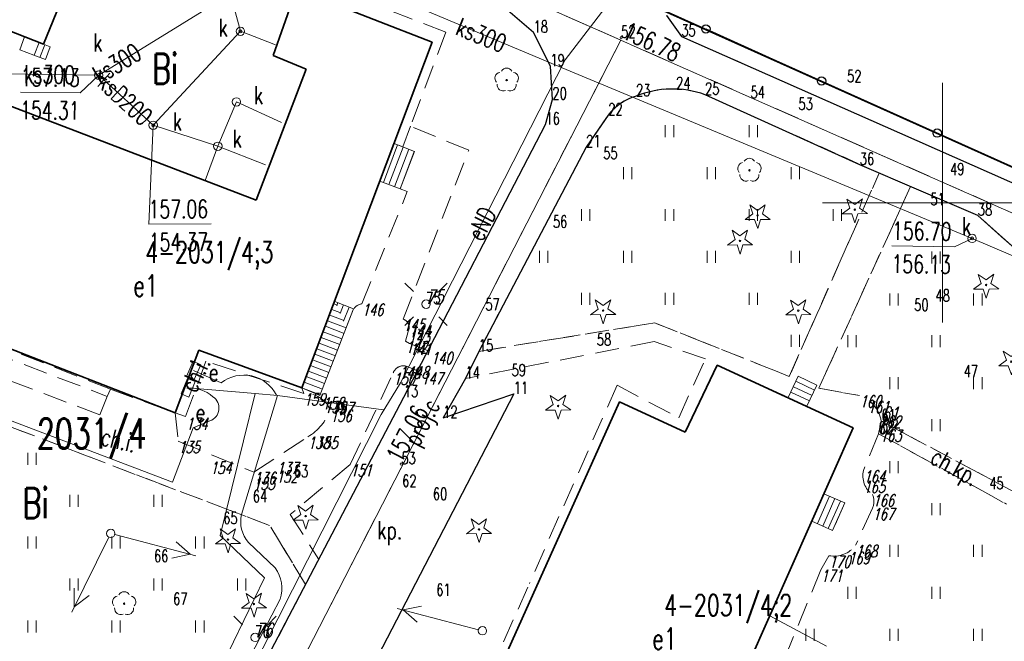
# Model space of a CAD drawing. Header units: metres. Extents: x 8438757 to 16876328, y 5732263 to 11465158.
# Tile 7 of 19: x 8438860 to 8438942, y 5732419 to 5732470. Entities that reach past the tile are written whole.
import ezdxf
from ezdxf.enums import TextEntityAlignment as Align

# ---------------------------------------------------------------- set-up
doc = ezdxf.new("R2010")
doc.units = ezdxf.units.M
doc.header["$MEASUREMENT"] = 0
for name, pattern in [('1', [0]), ('2_14', [1, -1]), ('2_KTCR02', [3, 2, -1]), ('2_KTKR01', [0]), ('2_KTPL01', [4, 3, -1]), ('2_PTTU', [2.1, 1.4, -0.7]), ('3_1', [0]), ('3_EGBB01', [0]), ('3_EGBS10', [0]), ('3_EGBS10G', [0]), ('4_1', [0]), ('4_SUPC_P_01', [3, 2, -1]), ('4_SUPE_01', [0]), ('4_SUPK_01', [0]), ('GDE', [0])]:
    doc.linetypes.add(name, pattern=pattern)
doc.layers.get('0').update_dxf_attribs({"color": 250, "linetype": 'CONTINUOUS', "lineweight": 100})
for name, color, linetype, lineweight in [('Dzialki', 7, 'GDE', 18), ('EGBB_E_T_1', 7, 'CONTINUOUS', 18), ('EGBB_L_1', 7, '3_EGBB01', 35), ('EGBB_T_0', 7, 'CONTINUOUS', 18), ('EGBE_L_3', 7, '3_EGBS10', 18), ('KRZYZE1000_L_0', 7, '1', 18), ('KRZYZE2000_L_0', 7, '1', 18), ('KTCR_E_T_1', 7, 'CONTINUOUS', 15), ('KTCR_L_1', 7, '2_KTCR02', 18), ('KTKR_L_0', 7, '2_KTKR01', 25), ('KTOK_L_4', 7, 'CONTINUOUS', 25), ('KTPL_E_T_0', 7, 'CONTINUOUS', 15), ('KTPL_L_0', 7, '2_KTPL01', 18), ('Numery_dzialek', 7, 'CONTINUOUS', 18), ('Numery_uzytkow', 7, 'CONTINUOUS', 25), ('OBOP_T_0', 3, 'CONTINUOUS', 18), ('OBOP_T_1', 3, 'CONTINUOUS', 18), ('PIKIETY_T_0', 6, 'CONTINUOUS', 18), ('PIKIETY_T_1', 5, 'CONTINUOUS', 18), ('PIKIETY_T_3', 5, 'CONTINUOUS', 18), ('PTTU_L_2', 7, '2_PTTU', 18), ('RTPW_T_1', 7, 'CONTINUOUS', 15), ('SUPE_E_T_3', 1, 'CONTINUOUS', 15), ('SUPE_L_3', 1, '4_SUPE_01', 18), ('SUPK_E_T_4', 34, 'CONTINUOUS', 15), ('SUPK_L_0', 34, '4_SUPK_01', 18), ('SUPK_L_4', 34, '4_SUPK_01', 18), ('SUPP_E_T_1', 200, 'CONTINUOUS', 15), ('SUPP_L_1', 7, '4_SUPC_P_01', 18), ('SUSM_T_0', 7, 'CONTINUOUS', 18), ('SUSM_T_3', 7, 'CONTINUOUS', 18), ('SUTK_T_0', 7, 'CONTINUOUS', 18), ('SUUE_E_T_2', 7, 'CONTINUOUS', 15), ('SUUE_T_3', 7, 'CONTINUOUS', 18), ('SUUK_E_T_9', 34, 'CONTINUOUS', 15), ('SUUK_T_2', 34, 'CONTINUOUS', 18)]:
    doc.layers.add(name, color=color, linetype=linetype, lineweight=lineweight)
doc.styles.get("Standard").update_dxf_attribs({"font": 'Simplex.SHX', "width": 0.75})

# ---------------------------------------------------------------- blocks, each defined once
blk = doc.blocks.new('2_OBOP02_01')
at = {"linetype": 'Continuous'}
blk.add_circle((0, 0), 0.06, dxfattribs=at)
for centre, start, end in [((0, 0.5), 30.14012, 149.85988), ((-0.476, 0.155), 102.14447, 221.86002), ((0.476, 0.155), 318.13998, 77.85553), ((-0.294, -0.405), 174.14818, 293.85423), ((0.294, -0.405), 246.14577, 5.85182)]:
    blk.add_arc(centre, 0.5, start, end, dxfattribs=at)
blk = doc.blocks.new('2_OBOP01_01')
at = {"linetype": 'Continuous'}
for p, q in [((-0.402, 0.125), (-0.658, 0.883)), ((-0.658, 0.883), (-0.005, 0.421)), ((-0.005, 0.421), (0.636, 0.899)), ((0.636, 0.899), (0.398, 0.135)), ((-1.043, -0.353), (-0.402, 0.125)), ((0.398, 0.135), (1.052, -0.327)), ((-0.243, -0.343), (-1.043, -0.353)), ((0.014, -1.101), (-0.243, -0.343)), ((0.251, -0.337), (0.014, -1.101)), ((1.052, -0.327), (0.251, -0.337))]:
    blk.add_line(p, q, dxfattribs=at)
blk.add_circle((0, 0), 0.06, dxfattribs=at)
blk = doc.blocks.new('2_PTTU04')
at = {"linetype": 'Continuous'}
for p, q in [((-0.35, -0.5), (-0.35, 0.5)), ((0.35, -0.5), (0.35, 0.5))]:
    blk.add_line(p, q, dxfattribs=at)
blk = doc.blocks.new('2_RTPW02')
at = {"linetype": 'Continuous'}
blk.add_circle((0, 0), 0.09, dxfattribs=at)
blk = doc.blocks.new('4_SUSM04_01')
at = {"linetype": 'Continuous'}
blk.add_circle((0, 0), 0.35, dxfattribs=at)
blk = doc.blocks.new('4_SUSM01')
at = {"linetype": 'Continuous'}
for p, q in [((-1.0607, 1.0607), (-1.7678, 1.7678)), ((1.0607, 1.0607), (1.7678, 1.7678)), ((-1.0607, -1.0607), (-1.7678, -1.7678)), ((1.0607, -1.0607), (1.7678, -1.7678))]:
    blk.add_line(p, q, dxfattribs=at)
blk.add_circle((0, 0), 0.35, dxfattribs=at)
blk = doc.blocks.new('4_SUPS01_05')
at = {"linetype": 'Continuous'}
blk.add_circle((0, 0), 0.125, dxfattribs=at)
blk = doc.blocks.new('4_SUUS15_05')
at = {"linetype": 'Continuous'}
blk.add_circle((0, 0), 0.35, dxfattribs=at)
blk = doc.blocks.new('4_SUUS18_01')
at = {"linetype": 'Continuous'}
for p, q in [((0.7, 0.35), (-0.7, 0.35)), ((-0.7, 0.35), (-0.7, -0.35)), ((0.7, -0.35), (0.7, 0.35)), ((-0.7, -0.35), (0.7, -0.35))]:
    blk.add_line(p, q, dxfattribs=at)

msp = doc.modelspace()

# ---------------------------------------------------------------- linework, layer by layer
at = {"layer": 'Dzialki'}
msp.add_line((8438888.917, 5732482.302), (8438983.157, 5732439.991), dxfattribs=at)
msp.add_line((8438888.917, 5732482.302), (8438983.157, 5732439.991), dxfattribs=at)
at = {"layer": 'EGBB_L_1', "linetype": '3_EGBB01'}
for p, q in [((8438861.971, 5732468.387), (8438870.818, 5732490.458)), ((8438883.072, 5732472.988), (8438881.13, 5732467.464)), ((8438894.417, 5732468.56), (8438883.072, 5732472.988)), ((8438853.168, 5732471.85), (8438861.971, 5732468.387)), ((8438883.539, 5732439.706), (8438894.417, 5732468.56)), ((8438881.13, 5732467.464), (8438883.897, 5732466.318)), ((8438879.709, 5732455.381), (8438851.476, 5732466.198)), ((8438883.897, 5732466.318), (8438879.709, 5732455.381)), ((8438844.679, 5732448.607), (8438872.951, 5732437.612)), ((8438872.951, 5732437.612), (8438874.929, 5732442.847)), ((8438874.929, 5732442.847), (8438883.539, 5732439.706)), ((8438918.209, 5732441.607), (8438915.535, 5732436.007)), ((8438918.209, 5732441.607), (8438915.535, 5732436.007)), ((8438929.562, 5732436.372), (8438918.209, 5732441.607)), ((8438910.053, 5732438.549), (8438899.871, 5732415.932)), ((8438910.053, 5732438.549), (8438899.871, 5732415.932)), ((8438915.535, 5732436.007), (8438910.053, 5732438.549)), ((8438915.535, 5732436.007), (8438910.053, 5732438.549)), ((8438918.183, 5732410.756), (8438929.562, 5732436.372))]:
    msp.add_line(p, q, dxfattribs=at)
at = {"layer": 'EGBE_L_3', "linetype": '3_EGBS10'}
for p, q in [((8438859.996, 5732467.929), (8438860.385, 5732469.011)), ((8438860.385, 5732469.011), (8438861.971, 5732468.387)), ((8438861.146, 5732467.487), (8438859.996, 5732467.929)), ((8438861.971, 5732468.387), (8438862.521, 5732468.167)), ((8438862.521, 5732468.167), (8438862.126, 5732467.11)), ((8438891.234, 5732460.117), (8438890.044, 5732456.959)), ((8438892.92, 5732459.432), (8438891.234, 5732460.117)), ((8438891.735, 5732456.321), (8438892.92, 5732459.432)), ((8438885.036, 5732439.068), (8438887.853, 5732446.304)), ((8438924.973, 5732440.672), (8438926.527, 5732439.939)), ((8438926.527, 5732439.939), (8438925.69, 5732438.164)), ((8438883.539, 5732439.706), (8438885.036, 5732439.068)), ((8438925.69, 5732438.164), (8438924.135, 5732438.897)), ((8438926.104, 5732428.575), (8438927.115, 5732430.864)), ((8438928.85, 5732430.097), (8438927.839, 5732427.809)), ((8438927.839, 5732427.809), (8438926.104, 5732428.575))]:
    msp.add_line(p, q, dxfattribs=at)
at = {"layer": 'EGBE_L_3', "linetype": '3_1'}
for p, q in [((8438861.192, 5732467.469), (8438861.601, 5732468.532)), ((8438861.659, 5732467.29), (8438862.066, 5732468.349)), ((8438862.126, 5732467.11), (8438862.126, 5732467.11)), ((8438890.331, 5732456.851), (8438891.519, 5732460.001)), ((8438890.799, 5732456.674), (8438891.983, 5732459.813)), ((8438891.267, 5732456.498), (8438892.446, 5732459.625)), ((8438891.735, 5732456.321), (8438892.909, 5732459.437)), ((8438886.207, 5732446.715), (8438886.41, 5732446.638)), ((8438886.546, 5732446.818), (8438886.445, 5732446.56)), ((8438887.012, 5732446.635), (8438886.729, 5732445.917)), ((8438887.477, 5732446.452), (8438887.013, 5732445.273)), ((8438885.852, 5732445.781), (8438886.979, 5732445.351)), ((8438886.029, 5732446.248), (8438886.695, 5732445.995)), ((8438885.496, 5732444.846), (8438887.054, 5732444.253)), ((8438885.674, 5732445.313), (8438887.236, 5732444.719)), ((8438885.14, 5732443.911), (8438886.692, 5732443.321)), ((8438885.318, 5732444.379), (8438886.873, 5732443.787)), ((8438884.962, 5732443.444), (8438886.51, 5732442.855)), ((8438884.606, 5732442.51), (8438886.148, 5732441.923)), ((8438884.784, 5732442.977), (8438886.329, 5732442.389)), ((8438884.25, 5732441.575), (8438885.785, 5732440.991)), ((8438884.428, 5732442.042), (8438885.966, 5732441.457)), ((8438883.895, 5732440.641), (8438885.422, 5732440.059)), ((8438884.073, 5732441.108), (8438885.603, 5732440.525)), ((8438883.717, 5732440.173), (8438885.241, 5732439.593)), ((8438924.562, 5732439.802), (8438926.116, 5732439.069)), ((8438924.775, 5732440.254), (8438926.329, 5732439.521)), ((8438883.539, 5732439.706), (8438885.059, 5732439.127)), ((8438924.349, 5732439.349), (8438925.903, 5732438.616)), ((8438924.135, 5732438.897), (8438925.69, 5732438.164)), ((8438927.115, 5732430.864), (8438926.104, 5732428.575)), ((8438927.572, 5732430.661), (8438926.561, 5732428.373)), ((8438928.029, 5732430.459), (8438927.018, 5732428.171)), ((8438928.487, 5732430.257), (8438927.476, 5732427.969))]:
    msp.add_line(p, q, dxfattribs=at)
at = {"layer": 'EGBE_L_3', "linetype": '3_EGBS10G'}
for p, q in [((8438862.126, 5732467.11), (8438861.146, 5732467.487)), ((8438890.044, 5732456.959), (8438891.735, 5732456.321)), ((8438886.286, 5732446.92), (8438883.539, 5732439.706)), ((8438887.853, 5732446.304), (8438886.286, 5732446.92)), ((8438924.135, 5732438.897), (8438924.973, 5732440.672)), ((8438927.115, 5732430.864), (8438928.85, 5732430.097))]:
    msp.add_line(p, q, dxfattribs=at)
at = {"layer": 'KRZYZE1000_L_0', "linetype": '1'}
for p, q in [((8438936.997, 5732450.161), (8438936.997, 5732460.161)), ((8438931.997, 5732455.161), (8438941.997, 5732455.161))]:
    msp.add_line(p, q, dxfattribs=at)
at = {"layer": 'KRZYZE2000_L_0', "linetype": '1'}
for p, q in [((8438936.997, 5732445.161), (8438936.997, 5732465.161)), ((8438926.997, 5732455.161), (8438946.997, 5732455.161))]:
    msp.add_line(p, q, dxfattribs=at)
at = {"layer": 'KTCR_L_1', "linetype": '2_KTCR02'}
for p, q in [((8438895.54, 5732469.399), (8438883.286, 5732474.161)), ((8438883.072, 5732472.988), (8438894.417, 5732468.56)), ((8438895.54, 5732469.399), (8438892.606, 5732461.543)), ((8438894.417, 5732468.56), (8438891.234, 5732460.117)), ((8438892.606, 5732461.543), (8438891.963, 5732459.821)), ((8438897.466, 5732459.554), (8438892.606, 5732461.543)), ((8438897.466, 5732459.554), (8438892.606, 5732461.543)), ((8438891.234, 5732460.117), (8438891.963, 5732459.821)), ((8438891.963, 5732459.821), (8438892.92, 5732459.432)), ((8438891.987, 5732445.441), (8438897.466, 5732459.554)), ((8438891.987, 5732445.441), (8438897.466, 5732459.554)), ((8438892.92, 5732459.432), (8438891.735, 5732456.321)), ((8438924.218, 5732440.659), (8438931.72, 5732457.637)), ((8438931.72, 5732457.637), (8438934.34, 5732456.509)), ((8438892.334, 5732456.085), (8438891.735, 5732456.321)), ((8438934.34, 5732456.509), (8438926.688, 5732439.679)), ((8438888.537, 5732446.721), (8438892.334, 5732456.085)), ((8438880.842, 5732428.215), (8438820.934, 5732451.024)), ((8438866.652, 5732437.453), (8438834.26, 5732449.773)), ((8438843.54, 5732448.105), (8438867.291, 5732438.986)), ((8438867.545, 5732439.594), (8438844.679, 5732448.607)), ((8438885.036, 5732439.068), (8438887.853, 5732446.304)), ((8438898.297, 5732442.751), (8438912.987, 5732445.134)), ((8438898.297, 5732442.751), (8438912.987, 5732445.134)), ((8438912.987, 5732445.134), (8438924.218, 5732440.659)), ((8438912.987, 5732445.134), (8438924.218, 5732440.659)), ((8438892.397, 5732444.411), (8438892.187, 5732443.611)), ((8438892.397, 5732444.411), (8438892.187, 5732443.611)), ((8438892.187, 5732443.611), (8438892.527, 5732443.421)), ((8438892.187, 5732443.611), (8438892.527, 5732443.421)), ((8438892.527, 5732443.421), (8438893.89, 5732442.878)), ((8438892.527, 5732443.421), (8438893.89, 5732442.878)), ((8438912.941, 5732443.57), (8438897.197, 5732440.481)), ((8438912.941, 5732443.57), (8438897.197, 5732440.481)), ((8438917.236, 5732442.139), (8438912.941, 5732443.57)), ((8438917.236, 5732442.139), (8438912.941, 5732443.57)), ((8438872.951, 5732437.612), (8438874.929, 5732442.847)), ((8438874.929, 5732442.847), (8438883.539, 5732439.706)), ((8438894.055, 5732442.805), (8438893.183, 5732441.113)), ((8438894.055, 5732442.805), (8438893.183, 5732441.113)), ((8438893.89, 5732442.878), (8438894.055, 5732442.805)), ((8438893.89, 5732442.878), (8438894.055, 5732442.805)), ((8438898.297, 5732442.751), (8438897.197, 5732440.481)), ((8438898.297, 5732442.751), (8438897.197, 5732440.481)), ((8438875.527, 5732441.921), (8438873.827, 5732437.312)), ((8438883.687, 5732439.241), (8438875.527, 5732441.921)), ((8438892.327, 5732441.481), (8438893.183, 5732441.113)), ((8438892.327, 5732441.481), (8438893.183, 5732441.113)), ((8438914.986, 5732437.208), (8438917.236, 5732442.139)), ((8438914.986, 5732437.208), (8438917.236, 5732442.139)), ((8438915.535, 5732436.007), (8438918.209, 5732441.607)), ((8438915.535, 5732436.007), (8438918.209, 5732441.607)), ((8438918.209, 5732441.607), (8438924.135, 5732438.897)), ((8438887.567, 5732433.311), (8438891.157, 5732440.951)), ((8438887.567, 5732433.311), (8438891.157, 5732440.951)), ((8438924.135, 5732438.897), (8438924.973, 5732440.672)), ((8438924.973, 5732440.672), (8438926.527, 5732439.939)), ((8438909.848, 5732439.926), (8438902.528, 5732423.384)), ((8438909.848, 5732439.926), (8438902.528, 5732423.384)), ((8438909.848, 5732439.926), (8438914.986, 5732437.208)), ((8438909.848, 5732439.926), (8438914.986, 5732437.208)), ((8438926.527, 5732439.939), (8438925.69, 5732438.164)), ((8438867.291, 5732438.986), (8438866.652, 5732437.453)), ((8438867.545, 5732439.594), (8438867.291, 5732438.986)), ((8438867.545, 5732439.594), (8438872.951, 5732437.612)), ((8438883.687, 5732439.241), (8438883.539, 5732439.706)), ((8438883.539, 5732439.706), (8438885.036, 5732439.068)), ((8438926.688, 5732439.679), (8438930.087, 5732439.061)), ((8438899.871, 5732415.932), (8438910.053, 5732438.549)), ((8438899.871, 5732415.932), (8438910.053, 5732438.549)), ((8438910.053, 5732438.549), (8438915.535, 5732436.007)), ((8438910.053, 5732438.549), (8438915.535, 5732436.007)), ((8438925.69, 5732438.164), (8438929.562, 5732436.372)), ((8438872.951, 5732437.612), (8438873.207, 5732435.261)), ((8438873.827, 5732437.312), (8438872.951, 5732437.612)), ((8438943.067, 5732430.981), (8438931.897, 5732436.931)), ((8438879.517, 5732432.671), (8438884.027, 5732435.621)), ((8438929.562, 5732436.372), (8438927.115, 5732430.864)), ((8438931.657, 5732435.881), (8438930.417, 5732432.811)), ((8438931.657, 5732435.881), (8438942.337, 5732430.001)), ((8438873.207, 5732435.261), (8438879.517, 5732432.671)), ((8438887.567, 5732433.311), (8438882.565, 5732429.142)), ((8438927.115, 5732430.864), (8438928.85, 5732430.097)), ((8438928.85, 5732430.097), (8438927.839, 5732427.809)), ((8438882.565, 5732429.142), (8438884.951, 5732425.376)), ((8438882.565, 5732429.142), (8438884.951, 5732425.376)), ((8438931.167, 5732429.671), (8438929.757, 5732426.561)), ((8438926.104, 5732428.575), (8438919.033, 5732412.668)), ((8438927.839, 5732427.809), (8438926.104, 5732428.575)), ((8438883.845, 5732423.293), (8438880.842, 5732428.215)), ((8438883.845, 5732423.293), (8438880.842, 5732428.215)), ((8438883.845, 5732423.293), (8438884.951, 5732425.376)), ((8438883.845, 5732423.293), (8438884.951, 5732425.376)), ((8438927.527, 5732425.691), (8438926.847, 5732424.501)), ((8438926.847, 5732424.501), (8438923.157, 5732415.461)), ((8438899.148, 5732415.758), (8438902.528, 5732423.384)), ((8438899.148, 5732415.758), (8438902.528, 5732423.384))]:
    msp.add_line(p, q, dxfattribs=at)
at = {"layer": 'KTCR_L_1', "linetype": '2_14'}
msp.add_line((8438931.897, 5732436.931), (8438931.657, 5732435.881), dxfattribs=at)
at = {"layer": 'KTCR_L_1', "linetype": '2_KTCR02'}
for centre, radius, start, end in [((8438888.739, 5732445.621), 1.119, 100.42603, 142.39526), ((8438891.756, 5732444.753), 0.726, 331.94179, 71.46908), ((8438891.999, 5732440.649), 0.895, 68.51129, 160.22895), ((8438883.829, 5732437.019), 2.227, 22.51348, 93.66323), ((8438929.2, 5732436.474), 2.735, 9.62579, 71.08766), ((8438881.878, 5732439.292), 4.253, 300.35091, 340.49028), ((8438932.262, 5732432.355), 1.901, 166.11366, 234.81088), ((8438929.845, 5732430.236), 1.438, 336.86153, 23.13847), ((8438927.932, 5732427.945), 2.289, 259.79453, 322.83041)]:
    msp.add_arc(centre, radius, start, end, dxfattribs=at)
at = {"layer": 'KTCR_L_1', "linetype": '2_14'}
msp.add_arc((8438927.554, 5732437.372), 4.365, 340.03723, 354.21277, dxfattribs=at)
at = {"layer": 'KTKR_L_0', "linetype": '2_KTKR01'}
for p, q in [((8438902.877, 5732469.361), (8438900.327, 5732471.531)), ((8438902.877, 5732469.361), (8438900.327, 5732471.531)), ((8438913.967, 5732470.781), (8438915.207, 5732469.051)), ((8438913.967, 5732470.781), (8438915.207, 5732469.051)), ((8438904.277, 5732466.561), (8438902.877, 5732469.361)), ((8438915.207, 5732469.051), (8438933.417, 5732460.994)), ((8438915.207, 5732469.051), (8438933.417, 5732460.994)), ((8438904.447, 5732463.791), (8438904.277, 5732466.561)), ((8438903.867, 5732461.691), (8438904.447, 5732463.791)), ((8438930.107, 5732458.331), (8438917.187, 5732464.181)), ((8438909.107, 5732462.461), (8438907.267, 5732459.801)), ((8438892.047, 5732438.941), (8438903.867, 5732461.691)), ((8438892.047, 5732438.941), (8438903.867, 5732461.691)), ((8438933.417, 5732460.994), (8438966.307, 5732446.441)), ((8438907.267, 5732459.801), (8438898.297, 5732442.751)), ((8438907.267, 5732459.801), (8438898.297, 5732442.751)), ((8438939.957, 5732454.091), (8438930.107, 5732458.331)), ((8438946.117, 5732448.591), (8438939.957, 5732454.091)), ((8438898.297, 5732442.751), (8438897.197, 5732440.481)), ((8438898.297, 5732442.751), (8438897.197, 5732440.481)), ((8438897.197, 5732440.481), (8438895.327, 5732437.201)), ((8438897.197, 5732440.481), (8438895.327, 5732437.201)), ((8438880.667, 5732417.211), (8438892.047, 5732438.941)), ((8438901.217, 5732439.201), (8438889.877, 5732417.311)), ((8438901.217, 5732439.201), (8438889.877, 5732417.311)), ((8438895.327, 5732437.201), (8438901.217, 5732439.201))]:
    msp.add_line(p, q, dxfattribs=at)
for centre, radius, start, end in [((8438914.474, 5732456.687), 7.97, 70.10329, 112.48254), ((8438912.669, 5732459.751), 4.477, 106.11535, 142.73382)]:
    msp.add_arc(centre, radius, start, end, dxfattribs=at)
at = {"layer": 'KTOK_L_4'}
for p, q in [((8438907.604, 5732474.008), (8438946.22, 5732456.634)), ((8438917.258, 5732469.665), (8438926.912, 5732465.321)), ((8438936.566, 5732460.978), (8438946.22, 5732456.634))]:
    msp.add_line(p, q, dxfattribs=at)
for centre in [(8438917.258, 5732469.665), (8438926.912, 5732465.321), (8438936.566, 5732460.978)]:
    msp.add_circle(centre, 0.35, dxfattribs=at)
at = {"layer": 'KTPL_L_0', "linetype": '2_KTPL01'}
for p, q in [((8438900.327, 5732471.531), (8438902.877, 5732469.361)), ((8438900.327, 5732471.531), (8438902.877, 5732469.361)), ((8438915.207, 5732469.051), (8438913.967, 5732470.781)), ((8438915.207, 5732469.051), (8438913.967, 5732470.781)), ((8438902.877, 5732469.361), (8438904.277, 5732466.561)), ((8438966.307, 5732446.441), (8438915.207, 5732469.051)), ((8438966.307, 5732446.441), (8438915.207, 5732469.051)), ((8438904.277, 5732466.561), (8438904.447, 5732463.791)), ((8438904.447, 5732463.791), (8438903.867, 5732461.691)), ((8438917.187, 5732464.181), (8438930.107, 5732458.331)), ((8438907.267, 5732459.801), (8438909.107, 5732462.461)), ((8438903.867, 5732461.691), (8438894.055, 5732442.805)), ((8438903.867, 5732461.691), (8438894.055, 5732442.805)), ((8438898.297, 5732442.751), (8438907.267, 5732459.801)), ((8438898.297, 5732442.751), (8438907.267, 5732459.801)), ((8438930.107, 5732458.331), (8438931.72, 5732457.637)), ((8438931.72, 5732457.637), (8438934.34, 5732456.509)), ((8438934.34, 5732456.509), (8438939.957, 5732454.091)), ((8438939.957, 5732454.091), (8438946.117, 5732448.591)), ((8438894.055, 5732442.805), (8438893.183, 5732441.113)), ((8438894.055, 5732442.805), (8438893.183, 5732441.113)), ((8438897.197, 5732440.481), (8438898.297, 5732442.751)), ((8438897.197, 5732440.481), (8438898.297, 5732442.751)), ((8438893.183, 5732441.113), (8438892.047, 5732438.941)), ((8438895.327, 5732437.201), (8438897.197, 5732440.481)), ((8438895.327, 5732437.201), (8438897.197, 5732440.481)), ((8438892.047, 5732438.941), (8438884.951, 5732425.376)), ((8438892.047, 5732438.941), (8438884.951, 5732425.376)), ((8438889.877, 5732417.311), (8438901.217, 5732439.201)), ((8438889.877, 5732417.311), (8438901.217, 5732439.201)), ((8438901.217, 5732439.201), (8438895.327, 5732437.201)), ((8438884.951, 5732425.376), (8438883.845, 5732423.293)), ((8438884.951, 5732425.376), (8438883.845, 5732423.293)), ((8438883.845, 5732423.293), (8438880.667, 5732417.211)), ((8438883.845, 5732423.293), (8438880.667, 5732417.211))]:
    msp.add_line(p, q, dxfattribs=at)
for centre, radius, start, end in [((8438914.474, 5732456.687), 7.97, 70.10329, 112.48256), ((8438912.669, 5732459.751), 4.477, 106.11535, 142.73382)]:
    msp.add_arc(centre, radius, start, end, dxfattribs=at)
at = {"layer": 'PTTU_L_2', "linetype": '2_PTTU'}
for p, q in [((8438917.187, 5732464.181), (8438931.72, 5732457.637)), ((8438898.297, 5732442.751), (8438907.267, 5732459.801)), ((8438898.297, 5732442.751), (8438907.267, 5732459.801)), ((8438931.72, 5732457.637), (8438924.218, 5732440.659)), ((8438934.34, 5732456.509), (8438926.688, 5732439.679)), ((8438939.957, 5732454.091), (8438934.34, 5732456.509)), ((8438946.117, 5732448.591), (8438939.957, 5732454.091)), ((8438880.842, 5732428.215), (8438820.934, 5732451.024)), ((8438912.987, 5732445.134), (8438898.297, 5732442.751)), ((8438912.987, 5732445.134), (8438898.297, 5732442.751)), ((8438924.218, 5732440.659), (8438912.987, 5732445.134)), ((8438924.218, 5732440.659), (8438912.987, 5732445.134)), ((8438926.688, 5732439.679), (8438930.087, 5732439.061)), ((8438943.067, 5732430.981), (8438931.897, 5732436.931)), ((8438931.657, 5732435.881), (8438942.337, 5732430.001)), ((8438883.845, 5732423.293), (8438880.842, 5732428.215)), ((8438883.845, 5732423.293), (8438880.842, 5732428.215)), ((8438882.014, 5732419.784), (8438883.845, 5732423.293)), ((8438882.014, 5732419.784), (8438883.845, 5732423.293)), ((8438875.792, 5732407.801), (8438882.014, 5732419.784)), ((8438875.792, 5732407.801), (8438882.014, 5732419.784))]:
    msp.add_line(p, q, dxfattribs=at)
at = {"layer": 'PTTU_L_2', "linetype": '2_KTCR02'}
for p, q in [((8438931.657, 5732435.881), (8438930.417, 5732432.811)), ((8438931.167, 5732429.671), (8438929.757, 5732426.561)), ((8438927.527, 5732425.691), (8438926.847, 5732424.501)), ((8438926.847, 5732424.501), (8438923.157, 5732415.461))]:
    msp.add_line(p, q, dxfattribs=at)
at = {"layer": 'PTTU_L_2', "linetype": '2_PTTU'}
for centre, radius, start, end in [((8438914.474, 5732456.687), 7.97, 70.10329, 112.48254), ((8438912.669, 5732459.751), 4.477, 106.11535, 131.851), ((8438913.539, 5732458.948), 5.656, 132.98801, 141.59683), ((8436658.653, 5734018.386), 2735.954, 325.31382, 325.340688), ((8442538.911, 5729948.873), 4415.156, 145.314592, 145.339916)]:
    msp.add_arc(centre, radius, start, end, dxfattribs=at)
at = {"layer": 'PTTU_L_2', "linetype": '2_KTCR02'}
for centre, radius, start, end in [((8438929.2, 5732436.474), 2.735, 9.62579, 71.08766), ((8438932.262, 5732432.355), 1.901, 166.11366, 234.81088), ((8438929.845, 5732430.236), 1.438, 336.86153, 23.13847), ((8438927.932, 5732427.945), 2.289, 259.79453, 322.83041)]:
    msp.add_arc(centre, radius, start, end, dxfattribs=at)
at = {"layer": 'SUPE_L_3', "linetype": '4_SUPE_01'}
for p, q in [((8438905.513, 5732467.103), (8438910.715, 5732473.902)), ((8438891.777, 5732440.134), (8438905.513, 5732467.103)), ((8438891.777, 5732440.134), (8438905.513, 5732467.103)), ((8438872.731, 5732431.842), (8438819.662, 5732451.993)), ((8438874.494, 5732441.143), (8438876.799, 5732440.123)), ((8438891.777, 5732440.134), (8438890.148, 5732437.479)), ((8438891.777, 5732440.134), (8438890.148, 5732437.479)), ((8438879.631, 5732439.239), (8438874.041, 5732439.719)), ((8438879.631, 5732439.239), (8438876.722, 5732427.389)), ((8438878.484, 5732429.124), (8438881.509, 5732439.056)), ((8438879.631, 5732439.239), (8438881.509, 5732439.056)), ((8438881.509, 5732439.056), (8438890.352, 5732437.882)), ((8438881.509, 5732439.056), (8438890.352, 5732437.882)), ((8438890.148, 5732437.479), (8438881.516, 5732420.41)), ((8438890.148, 5732437.479), (8438881.516, 5732420.41)), ((8438875.859, 5732436.942), (8438874.467, 5732436.371)), ((8438874.467, 5732436.371), (8438872.731, 5732431.842)), ((8438867.918, 5732427.465), (8438874.689, 5732425.691)), ((8438867.918, 5732427.465), (8438874.689, 5732425.691)), ((8438864.315, 5732420.968), (8438867.424, 5732427.24)), ((8438873.029, 5732426.85), (8438874.205, 5732425.818)), ((8438873.029, 5732426.85), (8438874.205, 5732425.818)), ((8438876.722, 5732427.389), (8438880.414, 5732423.843)), ((8438876.722, 5732427.389), (8438880.414, 5732423.843)), ((8438881.294, 5732424.669), (8438879.066, 5732426.802)), ((8438881.294, 5732424.669), (8438879.066, 5732426.802)), ((8438872.674, 5732425.495), (8438874.205, 5732425.818)), ((8438872.674, 5732425.495), (8438874.205, 5732425.818)), ((8438880.414, 5732423.843), (8438870.059, 5732402.587)), ((8438880.414, 5732423.843), (8438870.059, 5732402.587)), ((8438864.537, 5732421.416), (8438864.532, 5732422.982)), ((8438864.537, 5732421.416), (8438865.786, 5732422.36)), ((8438872.638, 5732404.541), (8438881.707, 5732422.076)), ((8438891.49, 5732421.289), (8438898.262, 5732419.515)), ((8438891.49, 5732421.289), (8438898.262, 5732419.515)), ((8438891.974, 5732421.162), (8438893.506, 5732421.485)), ((8438891.974, 5732421.162), (8438893.506, 5732421.485)), ((8438891.974, 5732421.162), (8438893.151, 5732420.131)), ((8438891.974, 5732421.162), (8438893.151, 5732420.131)), ((8438881.516, 5732420.41), (8438873.028, 5732403.74)), ((8438881.516, 5732420.41), (8438873.028, 5732403.74))]:
    msp.add_line(p, q, dxfattribs=at)
for centre, radius, start, end in [((8438878.681, 5732437.707), 3.063, 26.85244, 127.92713), ((8438874.196, 5732436.816), 2.87, 48.32109, 95.37349), ((8438875.473, 5732438.013), 1.138, 289.82711, 56.29879), ((8438881.125, 5732428.552), 2.702, 167.78222, 220.36016), ((8438879.064, 5732422.984), 2.795, 341.05437, 37.07945)]:
    msp.add_arc(centre, radius, start, end, dxfattribs=at)
at = {"layer": 'SUPK_L_0', "linetype": '4_SUPK_01'}
msp.add_line((8438927.335, 5732418.151), (8438922.584, 5732420.664), dxfattribs=at)
at = {"layer": 'SUPK_L_0', "linetype": '4_1'}
msp.add_line((8438922.584, 5732420.664), (8438927.335, 5732418.151), dxfattribs=at)
at = {"layer": 'SUPK_L_4', "linetype": '4_1'}
for p, q in [((8438866.573, 5732465.812), (8438882.837, 5732475.847)), ((8438866.573, 5732465.812), (8438882.837, 5732475.847)), ((8438882.837, 5732475.847), (8438905.601, 5732466.29)), ((8438882.837, 5732475.847), (8438905.601, 5732466.29)), ((8438878.403, 5732469.471), (8438871.119, 5732461.631)), ((8438881.326, 5732468.334), (8438878.403, 5732469.471)), ((8438905.601, 5732466.29), (8438939.476, 5732452.181)), ((8438905.601, 5732466.29), (8438939.476, 5732452.181)), ((8438858.67, 5732465.925), (8438866.573, 5732465.812)), ((8438858.67, 5732465.925), (8438866.573, 5732465.812)), ((8438871.119, 5732461.631), (8438866.573, 5732465.812)), ((8438878.069, 5732463.575), (8438876.514, 5732459.88)), ((8438881.837, 5732461.86), (8438878.069, 5732463.575)), ((8438871.119, 5732461.631), (8438876.514, 5732459.88)), ((8438876.514, 5732459.88), (8438880.482, 5732458.322)), ((8438939.476, 5732452.181), (8438999.986, 5732426.147)), ((8438939.476, 5732452.181), (8438999.986, 5732426.147))]:
    msp.add_line(p, q, dxfattribs=at)
at = {"layer": 'SUPK_L_4', "linetype": '4_SUPK_01'}
for p, q in [((8438866.573, 5732465.812), (8438882.837, 5732475.847)), ((8438882.837, 5732475.847), (8438905.601, 5732466.29)), ((8438882.837, 5732475.847), (8438905.601, 5732466.29)), ((8438878.403, 5732469.471), (8438871.119, 5732461.631)), ((8438878.403, 5732469.471), (8438881.326, 5732468.334)), ((8438939.476, 5732452.181), (8438905.601, 5732466.29)), ((8438939.476, 5732452.181), (8438905.601, 5732466.29)), ((8438858.67, 5732465.925), (8438866.573, 5732465.812)), ((8438871.119, 5732461.631), (8438866.573, 5732465.812)), ((8438876.514, 5732459.88), (8438878.069, 5732463.575)), ((8438878.069, 5732463.575), (8438881.837, 5732461.86)), ((8438871.119, 5732461.631), (8438876.514, 5732459.88)), ((8438876.514, 5732459.88), (8438875.463, 5732457.003)), ((8438876.514, 5732459.88), (8438880.482, 5732458.322)), ((8438999.986, 5732426.147), (8438939.476, 5732452.181))]:
    msp.add_line(p, q, dxfattribs=at)
at = {"layer": 'SUPP_L_1', "linetype": '4_SUPC_P_01'}
for p, q in [((8438878.147, 5732482.861), (8438910.154, 5732468.737)), ((8438878.147, 5732482.861), (8438910.154, 5732468.737)), ((8438910.154, 5732468.737), (8438870.236, 5732390.994)), ((8438910.154, 5732468.737), (8438870.236, 5732390.994)), ((8438910.154, 5732468.737), (8438911.527, 5732468.131)), ((8438910.154, 5732468.737), (8438911.527, 5732468.131)), ((8438982.558, 5732436.765), (8438911.527, 5732468.131)), ((8438982.558, 5732436.765), (8438911.527, 5732468.131))]:
    msp.add_line(p, q, dxfattribs=at)
at = {"layer": 'SUPP_L_1', "linetype": '4_1'}
for p, q in [((8438910.154, 5732468.737), (8438878.147, 5732482.861)), ((8438910.154, 5732468.737), (8438878.147, 5732482.861)), ((8438910.154, 5732468.737), (8438870.236, 5732390.994)), ((8438910.154, 5732468.737), (8438870.236, 5732390.994)), ((8438911.527, 5732468.131), (8438910.154, 5732468.737)), ((8438911.527, 5732468.131), (8438910.154, 5732468.737)), ((8438982.558, 5732436.765), (8438911.527, 5732468.131)), ((8438982.558, 5732436.765), (8438911.527, 5732468.131))]:
    msp.add_line(p, q, dxfattribs=at)
at = {"layer": 'SUTK_T_0', "linetype": 'Continuous'}
for p, q in [((8438878.403, 5732469.471), (8438876.813, 5732475.335)), ((8438866.573, 5732465.812), (8438865.034, 5732464.349)), ((8438860.04, 5732464.395), (8438865.034, 5732464.349)), ((8438871.119, 5732461.631), (8438870.748, 5732453.37)), ((8438870.748, 5732453.37), (8438875.959, 5732453.392)), ((8438939.476, 5732452.181), (8438937.999, 5732451.487)), ((8438932.788, 5732451.569), (8438937.999, 5732451.487))]:
    msp.add_line(p, q, dxfattribs=at)

# ---------------------------------------------------------------- block references
at = {"layer": 'OBOP_T_0'}
for p in [(8438929.681, 5732454.584), (8438921.57, 5732454.1), (8438920.101, 5732451.976), (8438940.644, 5732448.293), (8438908.676, 5732446.163), (8438924.973, 5732446.15), (8438942.742, 5732441.891), (8438904.921, 5732438.192), (8438883.847, 5732429.002), (8438898.317, 5732427.885), (8438877.361, 5732427.04), (8438879.529, 5732421.665)]:
    msp.add_blockref('2_OBOP01_01', p, dxfattribs=at)
at = {"layer": 'OBOP_T_1'}
for p in [(8438900.626, 5732465.402), (8438920.889, 5732457.869), (8438868.693, 5732421.685)]:
    msp.add_blockref('2_OBOP02_01', p, dxfattribs=at)
at = {"layer": 'PTTU_L_2'}
for p in [(8438914.22, 5732461.137), (8438921.22, 5732461.137), (8438910.72, 5732457.637), (8438917.72, 5732457.637), (8438924.72, 5732457.637), (8438907.22, 5732454.137), (8438914.22, 5732454.137), (8438921.22, 5732454.137), (8438928.22, 5732454.137), (8438903.72, 5732450.637), (8438910.72, 5732450.637), (8438917.72, 5732450.637), (8438924.72, 5732450.637), (8438936.457, 5732450.591), (8438907.22, 5732447.137), (8438914.22, 5732447.137), (8438921.22, 5732447.137), (8438932.957, 5732447.091), (8438939.957, 5732447.091), (8438924.72, 5732443.637), (8438929.457, 5732443.591), (8438936.457, 5732443.591), (8438932.957, 5732440.091), (8438939.957, 5732440.091), (8438936.457, 5732436.591), (8438861.014, 5732433.784), (8438932.957, 5732433.091), (8438864.514, 5732430.284), (8438871.514, 5732430.284), (8438936.457, 5732429.591), (8438861.014, 5732426.784), (8438868.014, 5732426.784), (8438875.014, 5732426.784), (8438932.957, 5732426.091), (8438939.957, 5732426.091), (8438864.514, 5732423.284), (8438871.514, 5732423.284), (8438878.514, 5732423.284), (8438929.457, 5732422.591), (8438936.457, 5732422.591), (8438861.014, 5732419.784), (8438868.014, 5732419.784), (8438875.014, 5732419.784), (8438925.957, 5732419.091), (8438932.957, 5732419.091), (8438939.957, 5732419.091)]:
    msp.add_blockref('2_PTTU04', p, dxfattribs=at)
at = {"layer": 'RTPW_T_1'}
for p in [(8438910.187, 5732468.941), (8438891.837, 5732433.341), (8438891.837, 5732433.341)]:
    msp.add_blockref('2_RTPW02', p, dxfattribs=at)
at = {"layer": 'SUSM_T_0'}
for p in [(8438893.897, 5732446.691), (8438879.627, 5732418.871)]:
    msp.add_blockref('4_SUSM01', p, dxfattribs=at)
at = {"layer": 'SUSM_T_3'}
for p in [(8438867.579, 5732427.554), (8438898.6, 5732419.426)]:
    msp.add_blockref('4_SUSM04_01', p, dxfattribs=at)
at = {"layer": 'SUTK_T_0'}
for p in [(8438878.403, 5732469.471), (8438866.573, 5732465.812), (8438871.119, 5732461.631), (8438939.476, 5732452.181)]:
    msp.add_blockref('4_SUPS01_05', p, dxfattribs=at)
at = {"layer": 'SUUE_T_3'}
for p, rotation in [((8438874.494, 5732441.143), 65.77225282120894), ((8438874.041, 5732439.719), 68.19858190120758)]:
    msp.add_blockref('4_SUUS18_01', p, dxfattribs=dict(at, rotation=rotation))
at = {"layer": 'SUUK_T_2'}
for p in [(8438878.403, 5732469.471), (8438866.573, 5732465.812), (8438878.069, 5732463.575), (8438871.119, 5732461.631), (8438876.514, 5732459.88), (8438939.476, 5732452.181)]:
    msp.add_blockref('4_SUUS15_05', p, dxfattribs=at)

# ---------------------------------------------------------------- texts
at = {"layer": 'EGBB_E_T_1', "width": 0.7}
for p in [(8438869.458, 5732449.136), (8438912.772, 5732419.668)]:
    msp.add_text('e1', height=1.8, dxfattribs=at).set_placement(p, align=Align.TOP_LEFT)
at = {"layer": 'EGBB_T_0', "width": 0.7}
for s, p in [('4-2031/4;3', (8438870.458, 5732450.136)), ('4-2031/4;2', (8438913.772, 5732420.668))]:
    msp.add_text(s, height=1.8, dxfattribs=at).set_placement(p)
at = {"layer": 'KTCR_E_T_1', "width": 0.7}
for s, rotation, p in [('ch.i.', 64.38452, (8438874.593, 5732440.851)), ('ch.i.', 346.94475, (8438868.259, 5732435.39)), ('ch.kp.', 330.78871, (8438937.94, 5732432.907))]:
    msp.add_text(s, height=1.5, rotation=rotation, dxfattribs=at).set_placement(p, align=Align.MIDDLE)
at = {"layer": 'KTPL_E_T_0', "width": 0.7}
msp.add_text('kp.', height=1.5, dxfattribs=at).set_placement((8438890.875, 5732427.582), align=Align.MIDDLE)
at = {"layer": 'Numery_dzialek', "width": 0.7}
msp.add_text('2031/4', height=2.5, dxfattribs=at).set_placement((8438861.413, 5732437.141), align=Align.TOP_LEFT)
at = {"layer": 'Numery_uzytkow', "width": 0.7}
msp.add_text('Bi', height=2.5, dxfattribs=at).set_placement((8438871.031, 5732465.094))
msp.add_text('Bi', height=2.5, dxfattribs=at).set_placement((8438860.221, 5732431.333), align=Align.TOP_LEFT)
at = {"layer": 'PIKIETY_T_0', "oblique": 15, "width": 0.7}
for s, p in [('146', (8438888.537, 5732446.721)), ('145', (8438891.987, 5732445.441)), ('144', (8438892.467, 5732444.901)), ('143', (8438892.397, 5732444.411)), ('142', (8438892.187, 5732443.611)), ('141', (8438892.527, 5732443.421)), ('140', (8438894.297, 5732442.681)), ('149', (8438891.647, 5732441.471)), ('148', (8438892.327, 5732441.481)), ('150', (8438891.157, 5732440.951)), ('147', (8438893.497, 5732440.981)), ('159', (8438883.687, 5732439.241)), ('158', (8438885.237, 5732438.891)), ('160', (8438930.087, 5732439.061)), ('139', (8438885.397, 5732438.591)), ('157', (8438886.017, 5732438.501)), ('161', (8438930.757, 5732438.601)), ('156', (8438885.887, 5732437.871)), ('162', (8438931.727, 5732437.361)), ('134', (8438873.857, 5732437.211)), ('138', (8438884.027, 5732435.621)), ('155', (8438884.707, 5732435.621)), ('163', (8438931.777, 5732436.211)), ('135', (8438873.207, 5732435.261)), ('154', (8438875.867, 5732433.521)), ('137', (8438881.417, 5732433.511)), ('151', (8438887.567, 5732433.311)), ('136', (8438879.517, 5732432.671)), ('152', (8438881.377, 5732432.791)), ('164', (8438930.417, 5732432.811)), ('153', (8438879.467, 5732432.191)), ('165', (8438930.407, 5732431.941)), ('166', (8438931.167, 5732430.801)), ('167', (8438931.167, 5732429.671)), ('168', (8438929.757, 5732426.561)), ('169', (8438929.127, 5732425.991)), ('170', (8438927.527, 5732425.691)), ('171', (8438926.847, 5732424.501))]:
    msp.add_text(s, height=1, dxfattribs=at).set_placement(p, align=Align.TOP_LEFT)
at = {"layer": 'PIKIETY_T_1', "width": 0.7}
for s, p in [('18', (8438902.877, 5732469.361)), ('52', (8438910.187, 5732468.941)), ('35', (8438915.207, 5732469.051)), ('19', (8438904.277, 5732466.561)), ('52', (8438929.047, 5732465.221)), ('24', (8438914.777, 5732464.651)), ('20', (8438904.447, 5732463.791)), ('23', (8438911.427, 5732464.051)), ('25', (8438917.187, 5732464.181)), ('54', (8438920.987, 5732463.881)), ('53', (8438924.987, 5732462.911)), ('22', (8438909.107, 5732462.461)), ('16', (8438903.867, 5732461.691)), ('21', (8438907.267, 5732459.801)), ('55', (8438908.687, 5732458.811)), ('36', (8438930.107, 5732458.331)), ('49', (8438937.637, 5732457.471)), ('51', (8438936.007, 5732454.961)), ('38', (8438939.957, 5732454.091)), ('56', (8438904.487, 5732453.081)), ('75', (8438893.897, 5732446.691)), ('57', (8438898.847, 5732446.171)), ('50', (8438934.647, 5732446.141)), ('48', (8438936.427, 5732446.911)), ('58', (8438908.157, 5732443.241)), ('15', (8438898.297, 5732442.751)), ('14', (8438897.197, 5732440.481)), ('59', (8438901.037, 5732440.681)), ('47', (8438938.777, 5732440.591)), ('13', (8438892.047, 5732438.941)), ('11', (8438901.217, 5732439.201)), ('12', (8438895.327, 5732437.201)), ('61', (8438931.897, 5732436.931)), ('62', (8438931.657, 5732435.881)), ('53', (8438891.837, 5732433.341)), ('63', (8438882.867, 5732432.241)), ('62', (8438891.907, 5732431.441)), ('45', (8438940.917, 5732431.251)), ('64', (8438879.437, 5732430.151)), ('60', (8438894.467, 5732430.351)), ('65', (8438876.967, 5732428.341)), ('66', (8438871.187, 5732425.171)), ('61', (8438894.747, 5732422.351)), ('67', (8438872.787, 5732421.591)), ('76', (8438879.627, 5732418.871))]:
    msp.add_text(s, height=1, dxfattribs=at).set_placement(p)
at = {"layer": 'PIKIETY_T_3', "oblique": 15, "width": 0.7}
for s, p in [('75', (8438893.897, 5732446.691)), ('61', (8438931.897, 5732436.931)), ('62', (8438931.657, 5732435.881)), ('76', (8438879.627, 5732418.871))]:
    msp.add_text(s, height=1.2, dxfattribs=at).set_placement(p)
at = {"layer": 'RTPW_T_1', "width": 0.7}
for s, rotation, p in [('156.78', 335.50871, (8438910.187, 5732468.941)), ('157.06', 62.0351, (8438891.837, 5732433.341))]:
    msp.add_text(s, height=1.5, rotation=rotation, dxfattribs=at).set_placement(p)
at = {"layer": 'SUPE_E_T_3', "width": 0.7}
msp.add_text('eND', height=1.5, rotation=63.00849, dxfattribs=at).set_placement((8438898.535, 5732453.403), align=Align.MIDDLE)
at = {"layer": 'SUPK_E_T_4', "width": 0.7}
for s, rotation, p in [('ks300', 338.02949, (8438898.519, 5732469.147)), ('ks300', 31.01533, (8438868.087, 5732466.805)), ('ks300', 359.18, (8438862.473, 5732465.871)), ('ksD200', 317.40082, (8438868.776, 5732463.786))]:
    msp.add_text(s, height=1.5, rotation=rotation, dxfattribs=at).set_placement(p, align=Align.MIDDLE)
at = {"layer": 'SUPP_E_T_1', "width": 0.7}
msp.add_text('proj.c', height=1.5, rotation=62.82093, dxfattribs=at).set_placement((8438893.72, 5732436.731), align=Align.MIDDLE)
at = {"layer": 'SUTK_T_0', "width": 0.7}
for s, rotation, p in [('157.13', 359.47, (8438860.059, 5732466.395)), ('154.31', 359.47, (8438860.033, 5732463.645)), ('157.06', 0.24, (8438870.739, 5732455.37)), ('156.70', 359.1, (8438932.819, 5732453.569)), ('154.37', 0.24, (8438870.751, 5732452.62)), ('156.13', 359.1, (8438932.776, 5732450.819))]:
    msp.add_text(s, height=1.5, rotation=rotation, dxfattribs=at).set_placement(p, align=Align.TOP_LEFT)
at = {"layer": 'SUUE_E_T_2', "width": 0.7}
for p in [(8438875.763, 5732441.751), (8438874.669, 5732438.396)]:
    msp.add_text('e', height=1.5, dxfattribs=at).set_placement(p, align=Align.TOP_LEFT)
at = {"layer": 'SUUK_E_T_9', "width": 0.7}
for p in [(8438876.586, 5732469.027), (8438866.128, 5732467.777), (8438879.541, 5732463.388), (8438872.766, 5732461.201), (8438877.761, 5732459.758)]:
    msp.add_text('k', height=1.5, dxfattribs=at).set_placement(p)
msp.add_text('k', height=1.5, dxfattribs=at).set_placement((8438938.645, 5732453.965), align=Align.TOP_LEFT)

doc.saveas('drawing.dxf')
